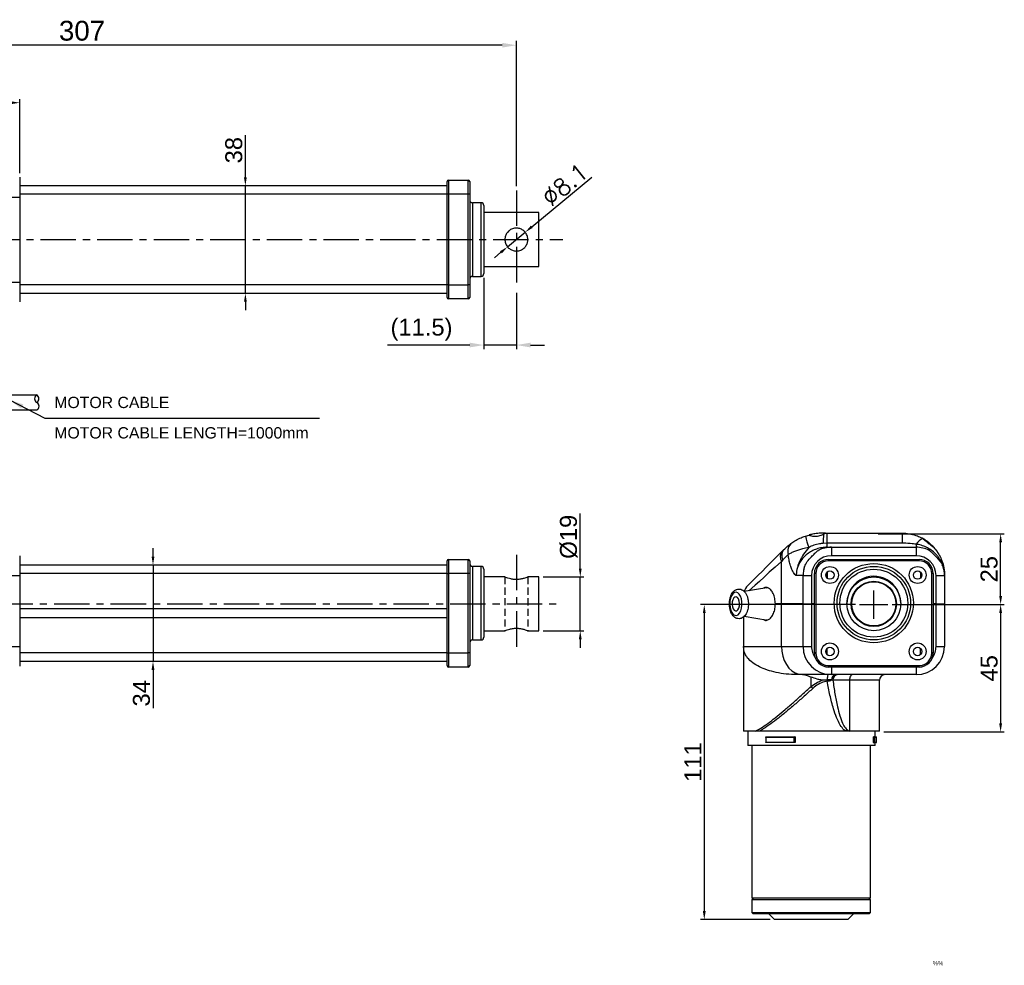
# Model space of a CAD drawing. Extents: x -901 to 3209, y -1525 to 2707.
# Tile 4 of 4: x -590 to -242, y -35 to 299. Entities that reach past the tile are written whole.
import ezdxf

# ---------------------------------------------------------------- set-up
doc = ezdxf.new("R2010")
doc.units = 0
doc.header["$LTSCALE"] = 10
doc.header["$MEASUREMENT"] = 0
doc.header["$PDMODE"] = 3
doc.linetypes.add('CENTER', pattern=[2, 1.25, -0.25, 0.25, -0.25])
doc.linetypes.add('HIDDEN', pattern=[0.375, 0.25, -0.125])
doc.layers.get('0').update_dxf_attribs({"linetype": 'CONTINUOUS'})
doc.layers.get('DEFPOINTS').update_dxf_attribs({"linetype": 'CONTINUOUS'})
for name, color, linetype in [('CE', 2, 'CENTER'), ('DIM', 4, 'CONTINUOUS'), ('DIM0', 4, 'CONTINUOUS'), ('HID', 1, 'HIDDEN')]:
    doc.layers.add(name, color=color, linetype=linetype)
doc.styles.add('CHINA', font='PMingLiU.ttf')
doc.styles.get("Standard").update_dxf_attribs({"font": 'ARIAL.TTF'})
doc.dimstyles.new('FU-2D', dxfattribs={"dimscale": 0, "dimtxt": 5, "dimasz": 5, "dimexe": 1.25, "dimexo": 0.625, "dimgap": 1, "dimtad": 1, "dimdec": 4, "dimtxsty": 'STANDARD', "dimcen": 2.5, "dimazin": 3, "dimtfac": 1, "dimtdec": 4, "dimtmove": 0, "dimatfit": 3, "dimtolj": 1, "dimtzin": 0})
doc.dimstyles.new('W_8', dxfattribs={"dimtxt": 8, "dimasz": 3, "dimexe": 3, "dimexo": 3, "dimgap": 2.5, "dimtad": 1, "dimdec": 3, "dimtxsty": 'STANDARD', "dimblk1": 'OPEN', "dimblk2": 'OPEN', "dimsah": 1, "dimcen": -2.5, "dimclrd": 256, "dimclre": 256, "dimclrt": 256, "dimazin": 3, "dimtfac": 0.8, "dimtmove": 0, "dimatfit": 3, "dimtolj": 1})

# ---------------------------------------------------------------- blocks, each defined once
blk = doc.blocks.new('*D27')
at = {"layer": 'DEFPOINTS', "color": 0}
for p in [(-589.7, 269.86), (-589.7, 243.53), (-699.7, 238.11)]:
    blk.add_point(p, dxfattribs=at)
at = {"layer": 'DIM', "color": 0}
for p, q in [((-699.7, 239.61), (-699.7, 271.16)), ((-696.7, 269.86), (-592.7, 269.86)), ((-589.7, 245.03), (-589.7, 271.16))]:
    blk.add_line(p, q, dxfattribs=at)
for points in [[(-696.7, 270.36), (-696.7, 269.36), (-699.7, 269.86)], [(-592.7, 270.36), (-592.7, 269.36), (-589.7, 269.86)]]:
    blk.add_solid(points, dxfattribs=at)
at = {"layer": 'DIM', "color": 0, "insert": (-644.7, 273.92), "char_height": 6, "attachment_point": 5}
blk.add_mtext('\\A1;110', dxfattribs=at)
blk = doc.blocks.new('*D31')
at = {"layer": 'DEFPOINTS', "color": 0}
for p in [(-509.57, 240.53), (-509.95, 202.53), (-509.57, 202.53)]:
    blk.add_point(p, dxfattribs=at)
at = {"layer": 'DIM', "color": 0}
for p, q in [((-509.95, 243.53), (-509.95, 258.39)), ((-511.07, 240.53), (-511.25, 240.53)), ((-509.95, 202.53), (-509.95, 240.53)), ((-511.07, 202.53), (-511.25, 202.53)), ((-509.95, 199.53), (-509.95, 196.53))]:
    blk.add_line(p, q, dxfattribs=at)
for points in [[(-510.45, 243.53), (-509.45, 243.53), (-509.95, 240.53)], [(-510.45, 199.53), (-509.45, 199.53), (-509.95, 202.53)]]:
    blk.add_solid(points, dxfattribs=at)
at = {"layer": 'DIM', "color": 0, "insert": (-514.02, 253.09), "char_height": 6, "attachment_point": 5, "rotation": 90}
blk.add_mtext('\\A1;38', dxfattribs=at)
blk = doc.blocks.new('*D32')
at = {"layer": 'DEFPOINTS', "color": 0}
for p in [(-406.18, 102.33), (-406.18, 83.33), (-391.6, 83.33)]:
    blk.add_point(p, dxfattribs=at)
at = {"layer": 'DIM', "color": 0}
for p, q in [((-391.6, 105.33), (-391.6, 124.72)), ((-404.68, 102.33), (-390.3, 102.33)), ((-391.6, 83.33), (-391.6, 102.33)), ((-404.68, 83.33), (-390.3, 83.33)), ((-391.6, 80.33), (-391.6, 77.33))]:
    blk.add_line(p, q, dxfattribs=at)
for points in [[(-392.1, 105.33), (-391.1, 105.33), (-391.6, 102.33)], [(-392.1, 80.33), (-391.1, 80.33), (-391.6, 83.33)]]:
    blk.add_solid(points, dxfattribs=at)
at = {"layer": 'DIM', "color": 0, "insert": (-395.67, 116.53), "char_height": 6, "attachment_point": 5, "rotation": 90}
blk.add_mtext('\\A1;{\\f????|b0|i0|c0|p54;%%c}19', dxfattribs=at)
blk = doc.blocks.new('*D35')
at = {"layer": 'DEFPOINTS', "color": 0}
for p in [(-411.06, 224.11), (-417.3, 218.95)]:
    blk.add_point(p, dxfattribs=at)
at = {"layer": 'DIM', "color": 0}
for p, q in [((-408.75, 226.02), (-387.52, 243.6)), ((-417.3, 218.95), (-411.06, 224.11)), ((-419.61, 217.03), (-421.92, 215.12))]:
    blk.add_line(p, q, dxfattribs=at)
for points in [[(-409.07, 226.41), (-408.43, 225.64), (-411.06, 224.11)], [(-419.93, 217.42), (-419.29, 216.65), (-417.3, 218.95)]]:
    blk.add_solid(points, dxfattribs=at)
at = {"layer": 'DIM', "color": 0, "insert": (-397.01, 240.94), "char_height": 6, "attachment_point": 5, "rotation": 39.6227}
blk.add_mtext('\\A1;{\\Ftxt,cns|c0;∅8.1}', dxfattribs=at)
blk = doc.blocks.new('*D36')
at = {"layer": 'DEFPOINTS', "color": 0}
for p in [(-526.7, 106.53), (-542.59, 72.53), (-526.67, 72.53)]:
    blk.add_point(p, dxfattribs=at)
at = {"layer": 'DIM', "color": 0}
for p, q in [((-542.59, 109.53), (-542.59, 112.53)), ((-528.2, 106.53), (-543.89, 106.53)), ((-542.59, 106.53), (-542.59, 72.53)), ((-528.17, 72.53), (-543.89, 72.53)), ((-542.59, 69.53), (-542.59, 55.97))]:
    blk.add_line(p, q, dxfattribs=at)
for points in [[(-543.09, 109.53), (-542.09, 109.53), (-542.59, 106.53)], [(-543.09, 69.53), (-542.09, 69.53), (-542.59, 72.53)]]:
    blk.add_solid(points, dxfattribs=at)
at = {"layer": 'DIM', "color": 0, "insert": (-546.66, 61.25), "char_height": 6, "attachment_point": 5, "rotation": 90}
blk.add_mtext('\\A1;34', dxfattribs=at)
blk = doc.blocks.new('*D42')
at = {"layer": 'DEFPOINTS', "color": 0}
for p in [(-282.86, 92.58), (-285.86, 47.58), (-243.04, 47.58)]:
    blk.add_point(p, dxfattribs=at)
at = {"layer": 'DIM', "color": 0}
for p, q in [((-281.36, 92.58), (-241.74, 92.58)), ((-243.04, 89.58), (-243.04, 50.58)), ((-284.36, 47.58), (-241.74, 47.58))]:
    blk.add_line(p, q, dxfattribs=at)
for points in [[(-243.54, 89.58), (-242.54, 89.58), (-243.04, 92.58)], [(-243.54, 50.58), (-242.54, 50.58), (-243.04, 47.58)]]:
    blk.add_solid(points, dxfattribs=at)
at = {"layer": 'DIM', "color": 0, "insert": (-247.09, 70.08), "char_height": 6, "attachment_point": 5, "rotation": 90}
blk.add_mtext('\\A1;45', dxfattribs=at)
blk = doc.blocks.new('*D43')
at = {"layer": 'DEFPOINTS', "color": 0}
for p in [(-292.86, 92.58), (-347.77, -18.67), (-323.01, -18.67)]:
    blk.add_point(p, dxfattribs=at)
at = {"layer": 'DIM', "color": 0}
for p, q in [((-294.36, 92.58), (-349.07, 92.58)), ((-347.77, 89.58), (-347.77, -15.67)), ((-324.51, -18.67), (-349.07, -18.67))]:
    blk.add_line(p, q, dxfattribs=at)
for points in [[(-348.27, 89.58), (-347.27, 89.58), (-347.77, 92.58)], [(-348.27, -15.67), (-347.27, -15.67), (-347.77, -18.67)]]:
    blk.add_solid(points, dxfattribs=at)
at = {"layer": 'DIM', "color": 0, "insert": (-351.79, 36.96), "char_height": 6, "attachment_point": 5, "rotation": 90}
blk.add_mtext('\\A1;111', dxfattribs=at)
blk = doc.blocks.new('*D44')
at = {"layer": 'DEFPOINTS', "color": 0}
for p in [(-287.86, 117.58), (-243.04, 117.58), (-282.86, 92.58)]:
    blk.add_point(p, dxfattribs=at)
at = {"layer": 'DIM', "color": 0}
for p, q in [((-286.36, 117.58), (-241.74, 117.58)), ((-243.04, 95.58), (-243.04, 114.58)), ((-281.36, 92.58), (-241.74, 92.58))]:
    blk.add_line(p, q, dxfattribs=at)
for points in [[(-243.54, 114.58), (-242.54, 114.58), (-243.04, 117.58)], [(-243.54, 95.58), (-242.54, 95.58), (-243.04, 92.58)]]:
    blk.add_solid(points, dxfattribs=at)
at = {"layer": 'DIM', "color": 0, "insert": (-247.1, 105.08), "char_height": 6, "attachment_point": 5, "rotation": 90}
blk.add_mtext('\\A1;25', dxfattribs=at)
blk = doc.blocks.new('*D45')
at = {"layer": 'DEFPOINTS', "color": 0}
for p in [(-425.66, 209.53), (-414.18, 204.15), (-425.66, 184.26)]:
    blk.add_point(p, dxfattribs=at)
at = {"layer": 'DIM', "color": 0}
for p, q in [((-425.66, 208.03), (-425.66, 182.76)), ((-414.18, 202.65), (-414.18, 182.76)), ((-430.66, 184.26), (-459.75, 184.26)), ((-414.18, 184.26), (-425.66, 184.26)), ((-409.18, 184.26), (-404.18, 184.26))]:
    blk.add_line(p, q, dxfattribs=at)
for points in [[(-430.66, 185.1), (-430.66, 183.43), (-425.66, 184.26)], [(-409.18, 185.1), (-409.18, 183.43), (-414.18, 184.26)]]:
    blk.add_solid(points, dxfattribs=at)
at = {"layer": 'DIM', "color": 0, "insert": (-447.7, 189.7), "char_height": 6, "attachment_point": 5}
blk.add_mtext('\\A1;(11.5)', dxfattribs=at)
blk = doc.blocks.new('*D46')
at = {"layer": 'DEFPOINTS', "color": 0}
for p in [(-721.18, 290.17), (-721.18, 238.9), (-414.18, 238.9)]:
    blk.add_point(p, dxfattribs=at)
at = {"layer": 'DIM', "color": 0}
for p, q in [((-721.18, 240.4), (-721.18, 291.67)), ((-419.18, 290.17), (-716.18, 290.17)), ((-414.18, 240.4), (-414.18, 291.67))]:
    blk.add_line(p, q, dxfattribs=at)
for points in [[(-716.18, 291.01), (-716.18, 289.34), (-721.18, 290.17)], [(-419.18, 291.01), (-419.18, 289.34), (-414.18, 290.17)]]:
    blk.add_solid(points, dxfattribs=at)
at = {"layer": 'DIM', "color": 0, "insert": (-567.68, 295.25), "char_height": 6, "attachment_point": 5}
blk.add_mtext('\\A1;{\\H1.167x;307}', dxfattribs=at)

msp = doc.modelspace()

# ---------------------------------------------------------------- linework, layer by layer
at = {"color": 7, "linetype": 'CONTINUOUS'}
for p, q in [((-589.702, 243.529), (-589.702, 236.529)), ((-438.661, 240.529), (-589.702, 240.529)), ((-438.661, 237.529), (-438.661, 242.029)), ((-438.161, 242.529), (-431.161, 242.529)), ((-438.161, 242.529), (-438.161, 237.529)), ((-431.161, 237.529), (-431.161, 242.529)), ((-430.661, 242.029), (-430.661, 237.529)), ((-438.661, 237.529), (-589.702, 237.529)), ((-438.661, 205.529), (-438.661, 237.529)), ((-438.161, 237.529), (-438.661, 237.529)), ((-438.161, 237.529), (-438.161, 205.529)), ((-431.161, 237.529), (-438.161, 237.529)), ((-431.161, 205.529), (-431.161, 237.529)), ((-430.661, 237.529), (-431.161, 237.529)), ((-430.661, 237.529), (-430.661, 205.529)), ((-592.702, 236.529), (-589.702, 236.529)), ((-589.702, 236.529), (-589.702, 206.529)), ((-429.661, 234.529), (-429.661, 208.529)), ((-426.661, 234.529), (-429.661, 234.529)), ((-426.661, 208.529), (-426.661, 234.529)), ((-425.661, 233.529), (-425.661, 209.529)), ((-406.181, 231.029), (-425.661, 231.029)), ((-406.181, 212.029), (-406.181, 231.029)), ((-425.661, 212.029), (-406.181, 212.029)), ((-592.702, 206.529), (-589.702, 206.529)), ((-589.702, 206.529), (-589.702, 199.529)), ((-438.661, 205.529), (-589.702, 205.529)), ((-438.661, 201.029), (-438.661, 205.529)), ((-438.161, 205.529), (-438.661, 205.529)), ((-438.161, 205.529), (-438.161, 200.529)), ((-438.161, 205.529), (-431.161, 205.529)), ((-431.161, 200.529), (-431.161, 205.529)), ((-430.661, 205.529), (-431.161, 205.529)), ((-430.661, 205.529), (-430.661, 201.029)), ((-429.661, 208.529), (-426.661, 208.529)), ((-438.661, 202.529), (-589.702, 202.529)), ((-431.161, 200.529), (-438.161, 200.529)), ((-312.052, 116.757), (-310.76, 117.151)), ((-304.961, 117.834), (-305.577, 117.834)), ((-304.962, 117.834), (-304.401, 117.834)), ((-304.401, 117.834), (-277.861, 117.834)), ((-304.401, 117.834), (-304.401, 114.263)), ((-277.861, 117.834), (-277.861, 114.263)), ((-270.707, 116.018), (-270.509, 115.871)), ((-320.306, 111.39), (-319.719, 111.977)), ((-304.401, 114.263), (-305.724, 114.21)), ((-277.861, 114.263), (-304.401, 114.263)), ((-304.401, 114.263), (-304.401, 112.834)), ((-304.401, 112.834), (-302.861, 112.834)), ((-302.861, 112.834), (-302.861, 109.834)), ((-302.861, 112.834), (-272.861, 112.834)), ((-272.861, 113.88), (-272.861, 112.834)), ((-272.861, 112.834), (-272.861, 109.834)), ((-589.702, 109.834), (-589.702, 102.834)), ((-438.661, 103.534), (-438.661, 108.034)), ((-438.161, 108.534), (-431.161, 108.534)), ((-438.161, 108.534), (-438.161, 103.534)), ((-431.161, 103.534), (-431.161, 108.534)), ((-430.661, 108.034), (-430.661, 103.534)), ((-319.995, 108.441), (-320.498, 107.854)), ((-318.116, 110.251), (-319.995, 108.441)), ((-303.861, 108.534), (-271.861, 108.534)), ((-303.861, 108.034), (-303.861, 108.534)), ((-271.861, 108.034), (-303.861, 108.034)), ((-272.861, 109.834), (-302.861, 109.834)), ((-271.861, 108.034), (-271.861, 108.534)), ((-438.661, 106.534), (-589.702, 106.534)), ((-429.661, 106.084), (-429.661, 80.084)), ((-426.661, 106.084), (-429.661, 106.084)), ((-426.661, 80.084), (-426.661, 106.084)), ((-425.661, 105.084), (-425.661, 81.084)), ((-320.498, 92.834), (-320.498, 107.854)), ((-592.702, 102.834), (-589.702, 102.834)), ((-438.661, 103.534), (-589.702, 103.534)), ((-589.702, 102.834), (-589.702, 92.834)), ((-438.661, 103.534), (-438.161, 103.534)), ((-438.661, 75.534), (-438.661, 103.534)), ((-431.161, 103.534), (-438.161, 103.534)), ((-438.161, 103.534), (-438.161, 75.534)), ((-430.661, 103.534), (-431.161, 103.534)), ((-431.161, 75.534), (-431.161, 103.534)), ((-430.661, 103.534), (-430.661, 75.534)), ((-418.231, 102.334), (-425.661, 102.334)), ((-406.181, 102.334), (-410.184, 102.334)), ((-406.181, 83.334), (-406.181, 102.334)), ((-312.861, 102.834), (-315.269, 102.834)), ((-312.861, 92.834), (-312.861, 102.834)), ((-312.861, 102.834), (-309.861, 102.834)), ((-309.861, 102.834), (-309.861, 92.834)), ((-308.861, 75.534), (-308.861, 103.534)), ((-308.361, 103.534), (-308.861, 103.534)), ((-308.361, 103.534), (-308.361, 75.534)), ((-304.767, 103.557), (-304.767, 102.512)), ((-304.356, 104.157), (-304.356, 101.912)), ((-271.356, 104.148), (-271.356, 101.921)), ((-271.355, 104.147), (-271.355, 101.922)), ((-270.955, 103.557), (-270.955, 102.512)), ((-266.861, 103.534), (-267.361, 103.534)), ((-267.361, 75.534), (-267.361, 103.534)), ((-266.861, 103.534), (-266.861, 75.534)), ((-265.861, 102.834), (-262.861, 102.834)), ((-265.861, 92.834), (-265.861, 102.834)), ((-262.861, 102.834), (-262.861, 92.834)), ((-325.625, 98.525), (-333.622, 97.197)), ((-325.795, 98.496), (-325.438, 98.605)), ((-592.702, 92.834), (-589.702, 92.834)), ((-592.702, 92.834), (-589.702, 92.834)), ((-589.702, 92.834), (-589.702, 77.834)), ((-438.661, 91.134), (-589.702, 91.134)), ((-320.498, 92.834), (-322.653, 92.834)), ((-320.498, 92.834), (-322.653, 92.834)), ((-312.861, 92.834), (-320.498, 92.834)), ((-320.498, 77.834), (-320.498, 92.834)), ((-312.861, 92.834), (-320.498, 92.834)), ((-312.861, 92.834), (-309.861, 92.834)), ((-312.861, 77.834), (-312.861, 92.834)), ((-312.861, 92.834), (-309.861, 92.834)), ((-308.861, 92.834), (-309.861, 92.834)), ((-309.861, 92.834), (-309.861, 77.834)), ((-308.861, 92.834), (-309.861, 92.834)), ((-265.861, 92.834), (-266.861, 92.834)), ((-265.861, 92.834), (-266.861, 92.834)), ((-265.861, 92.834), (-262.861, 92.834)), ((-265.861, 77.834), (-265.861, 92.834)), ((-265.861, 92.834), (-262.861, 92.834)), ((-262.861, 92.834), (-262.861, 77.834)), ((-438.661, 87.934), (-589.702, 87.934)), ((-333.861, 88.246), (-333.861, 77.834)), ((-333.624, 88.472), (-325.396, 87.106)), ((-325.49, 87.074), (-325.795, 87.172)), ((-429.661, 80.084), (-426.661, 80.084)), ((-425.661, 83.334), (-418.231, 83.334)), ((-410.184, 83.334), (-406.181, 83.334)), ((-592.702, 77.834), (-589.702, 77.834)), ((-589.702, 77.834), (-589.702, 70.834)), ((-333.861, 77.834), (-333.861, 48.212)), ((-333.861, 77.834), (-320.498, 77.834)), ((-320.498, 77.834), (-312.861, 77.834)), ((-312.861, 77.834), (-309.861, 77.834)), ((-304.356, 74.912), (-304.356, 77.157)), ((-271.356, 74.921), (-271.356, 77.148)), ((-271.355, 74.922), (-271.355, 77.147)), ((-265.861, 77.834), (-262.861, 77.834)), ((-438.661, 75.534), (-589.702, 75.534)), ((-438.661, 71.034), (-438.661, 75.534)), ((-438.661, 75.534), (-438.161, 75.534)), ((-438.161, 75.534), (-431.161, 75.534)), ((-438.161, 75.534), (-438.161, 70.534)), ((-430.661, 75.534), (-431.161, 75.534)), ((-431.161, 70.534), (-431.161, 75.534)), ((-430.661, 75.534), (-430.661, 71.034)), ((-308.361, 75.534), (-308.861, 75.534)), ((-266.861, 75.534), (-267.361, 75.534)), ((-438.661, 72.534), (-589.702, 72.534)), ((-431.161, 70.534), (-438.161, 70.534)), ((-303.861, 71.034), (-271.861, 71.034)), ((-303.861, 70.534), (-303.861, 71.034)), ((-271.861, 70.534), (-303.861, 70.534)), ((-302.861, 70.534), (-302.861, 67.834)), ((-272.861, 70.534), (-272.861, 67.834)), ((-271.861, 70.534), (-271.861, 71.034)), ((-313.043, 67.834), (-315.103, 67.834)), ((-302.861, 67.834), (-313.043, 67.834)), ((-310.041, 63.631), (-310.041, 66.962)), ((-272.861, 67.834), (-302.861, 67.834)), ((-304.351, 65.514), (-304.355, 65.509)), ((-304.333, 65.966), (-304.333, 65.967)), ((-302.781, 65.966), (-304.333, 65.966)), ((-296.473, 65.834), (-302.328, 65.834)), ((-285.861, 65.834), (-296.473, 65.834)), ((-296.473, 65.834), (-296.473, 47.834)), ((-285.861, 47.834), (-285.861, 65.834)), ((-329.646, 47.834), (-333.835, 47.834)), ((-332.361, 47.834), (-332.361, 42.834)), ((-297.681, 47.834), (-328.257, 47.834)), ((-326.041, 45.776), (-326.041, 43.893)), ((-325.983, 45.834), (-315.762, 45.834)), ((-325.981, 45.634), (-325.981, 44.034)), ((-316.009, 45.634), (-325.981, 45.634)), ((-316.009, 44.034), (-316.009, 45.634)), ((-315.685, 45.834), (-315.762, 45.834)), ((-315.762, 45.834), (-315.762, 43.834)), ((-315.762, 45.834), (-315.762, 45.834)), ((-315.685, 45.834), (-315.685, 43.834)), ((-296.473, 47.834), (-297.681, 47.834)), ((-285.861, 47.834), (-296.473, 47.834)), ((-288.128, 45.834), (-287.839, 45.834)), ((-288.128, 45.834), (-288.128, 43.834)), ((-287.839, 45.834), (-287.838, 45.834)), ((-287.839, 43.834), (-287.839, 45.834)), ((-287.838, 45.834), (-287.061, 45.834)), ((-286.861, 45.634), (-287.594, 45.634)), ((-287.594, 45.634), (-287.594, 44.034)), ((-287.361, 45.834), (-287.361, 47.834)), ((-286.861, 44.034), (-286.861, 45.634)), ((-309.861, 42.834), (-332.361, 42.834)), ((-331.011, 42.834), (-331.011, -11.166)), ((-315.762, 43.834), (-325.983, 43.834)), ((-325.981, 44.034), (-316.009, 44.034)), ((-315.685, 43.834), (-315.762, 43.834)), ((-315.762, 43.834), (-315.762, 43.834)), ((-287.361, 42.834), (-309.861, 42.834)), ((-289.011, -11.166), (-289.011, 42.834)), ((-288.128, 43.834), (-287.839, 43.834)), ((-287.839, 43.834), (-287.838, 43.834)), ((-287.061, 43.834), (-287.838, 43.834)), ((-287.594, 44.034), (-286.861, 44.034)), ((-287.361, 42.834), (-287.361, 43.834)), ((-320.511, -11.166), (-331.011, -11.166)), ((-330.511, -11.166), (-331.011, -11.666)), ((-328.198, -11.666), (-331.011, -11.666)), ((-331.011, -11.666), (-331.011, -16.166)), ((-289.011, -11.666), (-328.198, -11.666)), ((-289.011, -11.166), (-320.511, -11.166)), ((-289.011, -11.666), (-289.511, -11.166)), ((-289.011, -16.166), (-289.011, -11.666)), ((-331.011, -16.166), (-328.198, -16.166)), ((-331.011, -16.166), (-330.511, -16.666)), ((-327.765, -16.666), (-330.511, -16.666)), ((-328.198, -16.166), (-289.011, -16.166)), ((-289.511, -16.666), (-327.765, -16.666)), ((-325.011, -16.666), (-323.011, -18.666)), ((-297.011, -18.666), (-295.011, -16.666)), ((-289.511, -16.666), (-289.011, -16.166)), ((-297.011, -18.666), (-323.011, -18.666))]:
    msp.add_line(p, q, dxfattribs=at)
at = {"ltscale": 0.1}
for p, q in [((-617.297, 166.63), (-583.716, 166.631)), ((-617.297, 161.33), (-583.65, 161.337))]:
    msp.add_line(p, q, dxfattribs=at)
at = {"color": 7, "linetype": 'CONTINUOUS', "flags": 128}
for points in [[(-332.397, 99.299), (-332.292, 99.403), (-331.98, 99.716), (-331.46, 100.236), (-330.735, 100.961), (-329.809, 101.887), (-328.685, 103.011), (-327.369, 104.327), (-325.866, 105.83), (-324.182, 107.513), (-322.327, 109.369), (-320.306, 111.39)], [(-320.498, 107.854), (-322.731, 105.834), (-324.782, 103.978), (-326.643, 102.294), (-328.304, 100.791), (-329.759, 99.475), (-331.001, 98.351), (-331.974, 97.471)], [(-337.122, 96.82), (-337.67, 96.408), (-338.139, 95.731), (-338.494, 94.839), (-338.709, 93.798), (-338.768, 92.686), (-338.666, 91.585), (-338.412, 90.577), (-338.025, 89.736), (-337.531, 89.124), (-336.97, 88.788), (-336.381, 88.752), (-335.809, 89.019), (-335.296, 89.569), (-334.881, 90.361), (-334.593, 91.336), (-334.455, 92.423), (-334.476, 93.54), (-334.655, 94.604), (-334.979, 95.538), (-335.424, 96.271), (-335.956, 96.749), (-336.537, 96.937), (-337.122, 96.82)], [(-336.921, 95.262), (-337.339, 94.912), (-337.669, 94.311), (-337.871, 93.532), (-337.921, 92.668), (-337.812, 91.825), (-337.557, 91.104), (-337.188, 90.591), (-336.748, 90.349), (-336.292, 90.407), (-335.873, 90.757), (-335.543, 91.358), (-335.341, 92.137), (-335.292, 93), (-335.401, 93.844), (-335.656, 94.565), (-336.025, 95.078), (-336.464, 95.32), (-336.921, 95.262)], [(-320.498, 77.834), (-320.384, 76.098), (-320.048, 74.414), (-319.499, 72.834), (-318.754, 71.407), (-317.835, 70.174), (-316.77, 69.174), (-315.593, 68.437), (-314.338, 67.986), (-313.043, 67.834)], [(-295.358, 67.834), (-295.575, 67.796), (-295.785, 67.682), (-295.977, 67.497), (-296.146, 67.249), (-296.285, 66.946), (-296.388, 66.6), (-296.452, 66.225), (-296.473, 65.834)]]:
    msp.add_lwpolyline(points, dxfattribs=at)
at = {"color": 7, "linetype": 'CONTINUOUS'}
for centre, radius in [((-303.361, 103.034), 3), ((-303.361, 103.034), 1.5), ((-287.861, 93.084), 14), ((-287.861, 93.084), 13), ((-287.861, 93.084), 12), ((-272.361, 103.034), 3), ((-272.361, 103.034), 1.5), ((-287.861, 92.834), 9.5), ((-287.861, 92.834), 8), ((-287.861, 92.834), 7.8), ((-303.361, 76.034), 3), ((-303.361, 76.034), 1.5), ((-272.361, 76.034), 3), ((-272.361, 76.034), 1.5)]:
    msp.add_circle(centre, radius, dxfattribs=at)
for centre, radius, start, end in [((-438.161, 242.029), 0.5, 90, 180), ((-431.161, 242.029), 0.5, 0, 90), ((-429.661, 235.529), 1, 180, 270), ((-426.661, 233.529), 1, 0, 90), ((-426.661, 209.529), 1, 270, 0), ((-429.661, 207.529), 1, 90, 180), ((-438.161, 201.029), 0.5, 180, 270), ((-431.161, 201.029), 0.5, 270, 0), ((-283.5, 123.094), 29.247, 192.51323, 200.71796), ((-246.167, 114.194), 59.557, 176.81979, 179.98438), ((-269.169, 111.903), 4.189, 108.65775, 151.8291), ((-317.786, 109.48), 3.162, 142.84588, 210.94574), ((-317.197, 110.001), 3.204, 141.93999, 209.14664), ((-314.401, 111.347), 3.874, 128.21732, 196.43019), ((-302.861, 102.834), 10, 90, 116.85965), ((-272.861, 102.834), 10, 63.14035, 90), ((-438.161, 108.034), 0.5, 90, 180), ((-431.161, 108.034), 0.5, 0, 90), ((-302.861, 102.834), 7, 90, 180), ((-303.861, 103.534), 5, 90, 180), ((-303.861, 103.534), 4.5, 90, 180), ((-272.861, 102.834), 7, 0, 90), ((-271.861, 103.534), 5, 0, 90), ((-271.861, 103.534), 4.5, 0, 90), ((-429.661, 107.084), 1, 180, 270), ((-426.661, 105.084), 1, 0, 90), ((-302.861, 102.834), 10, 161.47651, 180), ((-272.861, 102.834), 10, 0, 18.52349), ((-287.861, 93.084), 9.5, 0, 181.50796), ((-328.861, 95.763), 5, 135, 163.51306), ((-429.661, 79.084), 1, 90, 180), ((-426.661, 81.084), 1, 270, 0), ((-302.861, 77.834), 10, 180, 270), ((-302.861, 77.834), 7, 180, 216.11948), ((-272.861, 77.834), 10, 270, 0), ((-272.861, 77.834), 7, 323.88066, 0), ((-303.861, 75.534), 5, 180, 270), ((-303.861, 75.534), 4.5, 180, 270), ((-271.861, 75.534), 4.5, 270, 0), ((-271.861, 75.534), 5, 270, 0), ((-438.161, 71.034), 0.5, 180, 270), ((-431.161, 71.034), 0.5, 270, 0), ((-301.04, 66.114), 1.747, 100.11101, 184.86182), ((-300.465, 65.973), 1.869, 94.98892, 184.24211), ((-283.861, 65.834), 2, 90, 180), ((-295.271, 78.016), 20.618, 224.2421, 226.82411), ((-305.936, 73.965), 8.598, 280.62427, 291.52612), ((-302.288, 50.507), 5.326, 329.88141, 337.69118), ((-287.061, 45.634), 0.2, 0, 90), ((-287.061, 44.034), 0.2, 270, 0)]:
    msp.add_arc(centre, radius, start, end, dxfattribs=at)
for centre, radius, start, end in [((-582.917, 165.323), 1.532, 121.27683, 241.04067), ((-584.468, 165.292), 1.539, 301.71333, 60.60417), ((-584.32, 162.658), 1.481, 296.50486, 63.49514)]:
    msp.add_arc(centre, radius, start, end)
for points, knots in [([(-418.231, 221.529), (-418.19, 221.963), (-418.108, 222.83), (-417.476, 223.995), (-416.518, 224.931), (-415.262, 225.515), (-413.898, 225.64), (-412.628, 225.339), (-411.521, 224.675), (-410.641, 223.654), (-410.136, 222.358), (-410.095, 220.997), (-410.471, 219.747), (-411.212, 218.67), (-412.297, 217.854), (-413.621, 217.439), (-414.967, 217.488), (-416.177, 217.931), (-417.212, 218.733), (-417.965, 219.875), (-418.218, 220.89), (-418.229, 221.441), (-418.231, 221.529)], [0, 0, 0, 0, 0.0505215, 0.1009515, 0.1537891, 0.2093357, 0.2620747, 0.3105748, 0.3601647, 0.4141571, 0.469461, 0.521122, 0.570099, 0.6206318, 0.6749349, 0.7301115, 0.7808741, 0.8290895, 0.8802988, 0.9354757, 0.9897269, 1, 1, 1, 1]), ([(-316.797, 114.39), (-316.335, 114.689), (-315.377, 115.307), (-313.694, 116.153), (-312.534, 116.58), (-312.052, 116.757)], [0, 0, 0, 0, 0.3530458, 0.7307527, 1, 1, 1, 1]), ([(-305.577, 117.834), (-305.584, 117.834), (-305.791, 117.834), (-306.294, 117.827), (-307.206, 117.776), (-308.188, 117.671), (-309.134, 117.523), (-309.946, 117.356), (-310.525, 117.214), (-310.735, 117.158), (-310.756, 117.152), (-310.76, 117.151)], [0, 0, 0, 0, 0.0044495, 0.1413817, 0.2778169, 0.4137868, 0.5507243, 0.6900289, 0.8306071, 0.9688833, 1, 1, 1, 1]), ([(-310.76, 117.151), (-310.739, 117.138), (-310.697, 117.113), (-310.251, 116.96), (-309.565, 116.787), (-308.677, 116.686), (-307.74, 116.759), (-306.868, 116.979), (-306.151, 117.256), (-305.788, 117.425), (-305.632, 117.498)], [0, 0, 0, 0, 0.1298643, 0.2595643, 0.393562, 0.5303805, 0.6562569, 0.7737698, 0.902645, 1, 1, 1, 1]), ([(-305.632, 117.498), (-305.459, 117.585), (-305.126, 117.751), (-304.979, 117.83), (-304.964, 117.834), (-304.962, 117.834)], [0, 0, 0, 0, 0.4779126, 0.9177115, 1, 1, 1, 1]), ([(-277.861, 117.834), (-277.616, 117.831), (-276.571, 117.815), (-274.735, 117.566), (-272.952, 117.038), (-271.62, 116.489), (-271.05, 116.195), (-270.707, 116.018)], [0, 0, 0, 0, 0.0985815, 0.4191126, 0.7395794, 0.8436178, 1, 1, 1, 1]), ([(-266.069, 112.069), (-266.268, 112.328), (-266.807, 113.03), (-267.876, 114.065), (-269.004, 114.96), (-269.896, 115.555), (-270.493, 115.903), (-270.769, 116.052), (-270.738, 116.035), (-270.73, 116.031)], [0, 0, 0, 0, 0.1402029, 0.3798356, 0.5515932, 0.6926374, 0.8344804, 0.9571835, 1, 1, 1, 1]), ([(-270.509, 115.871), (-270.347, 115.733), (-269.983, 115.421), (-269.124, 114.697), (-268.048, 113.861), (-266.855, 112.96), (-266.238, 112.269), (-265.927, 111.921)], [0, 0, 0, 0, 0.1551251, 0.3492116, 0.5465296, 0.7715851, 1, 1, 1, 1]), ([(-319.719, 111.977), (-319.24, 112.431), (-318.274, 113.346), (-317.292, 114.041), (-316.797, 114.39)], [0, 0, 0, 0, 0.4965269, 1, 1, 1, 1]), ([(-310.855, 112.748), (-311.598, 112.602), (-312.873, 112.353), (-314.556, 111.853), (-315.919, 111.351), (-317.146, 110.798), (-317.79, 110.435), (-318.116, 110.251)], [0, 0, 0, 0, 0.2547065, 0.4371999, 0.6247709, 0.8097581, 1, 1, 1, 1]), ([(-304.401, 112.834), (-305.017, 112.805), (-306.267, 112.745), (-308.084, 112.266), (-309.816, 111.514), (-311.384, 110.492), (-312.767, 109.215), (-313.874, 107.761), (-314.687, 106.145), (-315.181, 104.497), (-315.241, 103.367), (-315.269, 102.834)], [0, 0, 0, 0, 0.1131294, 0.229423, 0.34277, 0.4592568, 0.5715307, 0.6872919, 0.7929382, 0.9023241, 1, 1, 1, 1]), ([(-310.855, 112.748), (-311.483, 111.977), (-312.729, 110.448), (-314.183, 107.869), (-314.968, 105.642), (-315.23, 103.932), (-315.269, 103.209), (-315.269, 102.842), (-315.269, 102.834)], [0, 0, 0, 0, 0.2680587, 0.53238205, 0.80545805, 0.90120204, 0.99799357, 1, 1, 1, 1]), ([(-312.343, 106.011), (-312.058, 106.607), (-311.484, 107.808), (-310.01, 109.322), (-308.828, 110.559), (-308.011, 111.316), (-307.585, 111.644), (-307.414, 111.737), (-307.379, 111.756)], [0, 0, 0, 0, 0.2684546, 0.5406642, 0.7525903, 0.8799926, 0.9761034, 1, 1, 1, 1]), ([(-305.724, 114.21), (-306.183, 114.159), (-307.294, 114.035), (-309.038, 113.584), (-310.245, 113.029), (-310.855, 112.748)], [0, 0, 0, 0, 0.25801499, 0.62499364, 1, 1, 1, 1]), ([(-306.961, 111.955), (-306.982, 111.947), (-307.018, 111.933), (-307.267, 111.809), (-307.368, 111.759)], [0, 0, 0, 0, 0.59250446, 1, 1, 1, 1]), ([(-272.861, 113.88), (-273.168, 113.927), (-273.633, 113.999), (-275.131, 114.175), (-276.495, 114.257), (-277.698, 114.262), (-277.861, 114.263)], [0, 0, 0, 0, 0.1860217, 0.2815511, 0.9022087, 1, 1, 1, 1]), ([(-263.104, 104.984), (-263.163, 105.285), (-263.34, 106.183), (-263.928, 107.618), (-264.779, 109.057), (-265.866, 110.394), (-267.18, 111.601), (-268.85, 112.668), (-270.661, 113.432), (-272.012, 113.763), (-272.758, 113.866), (-272.861, 113.88)], [0, 0, 0, 0, 0.0652578, 0.194799, 0.3280597, 0.4205604, 0.5612133, 0.7062534, 0.8402277, 0.9778113, 1, 1, 1, 1]), ([(-268.321, 111.74), (-268.412, 111.787), (-268.662, 111.916), (-268.795, 111.97), (-268.751, 111.95), (-268.746, 111.948)], [0, 0, 0, 0, 0.334811, 0.9247192, 1, 1, 1, 1]), ([(-268.343, 111.756), (-268.176, 111.648), (-267.787, 111.397), (-266.9, 110.559), (-265.781, 109.408), (-264.482, 108.004), (-263.699, 106.885), (-263.433, 106.159), (-263.379, 106.011)], [0, 0, 0, 0, 0.1073716, 0.2492754, 0.463403, 0.6844998, 0.9360752, 1, 1, 1, 1]), ([(-265.927, 111.921), (-265.505, 111.315), (-264.653, 110.089), (-263.689, 107.931), (-263.021, 105.512), (-262.862, 103.746), (-262.861, 102.847), (-262.861, 102.834)], [0, 0, 0, 0, 0.2174446, 0.4397504, 0.7141876, 0.9960382, 1, 1, 1, 1]), ([(-264.961, 110.489), (-264.971, 110.506), (-264.994, 110.546), (-265.226, 110.918), (-265.491, 111.355), (-265.767, 111.693), (-265.825, 111.764)], [0, 0, 0, 0, 0.2040701, 0.4638421, 0.8871664, 1, 1, 1, 1]), ([(-315.269, 102.834), (-315.271, 102.835), (-315.274, 102.835), (-315.277, 102.835), (-315.278, 102.835), (-315.284, 102.836), (-315.29, 102.837), (-315.297, 102.839), (-315.314, 102.844), (-315.333, 102.851), (-315.392, 102.879), (-315.535, 102.969), (-315.838, 103.269), (-316.295, 103.936), (-316.814, 104.99), (-317.32, 106.368), (-317.743, 107.951), (-317.993, 109.293), (-318.093, 110.071), (-318.116, 110.251)], [0, 0, 0, 0, 0.0016008, 0.001964, 0.0022668, 0.002557, 0.0064029, 0.0067158, 0.0078201, 0.0194356, 0.0217046, 0.0530229, 0.128454, 0.2549848, 0.4161218, 0.5776129, 0.7608989, 0.9443602, 1, 1, 1, 1]), ([(-312.324, 106.047), (-312.398, 105.822), (-312.529, 105.426), (-312.65, 104.893), (-312.717, 104.534), (-312.749, 104.33), (-312.761, 104.247), (-312.761, 104.25), (-312.76, 104.251)], [0, 0, 0, 0, 0.3249531, 0.5732635, 0.7931167, 0.8802921, 0.9684505, 1, 1, 1, 1]), ([(-262.961, 104.245), (-262.962, 104.252), (-262.965, 104.269), (-262.997, 104.483), (-263.129, 105.283), (-263.453, 106.081), (-263.696, 106.679)], [0, 0, 0, 0, 0.0516649, 0.1236662, 0.3437356, 1, 1, 1, 1]), ([(-410.184, 102.312), (-410.171, 102.318), (-410.127, 102.336), (-410.487, 102.184), (-411.207, 101.915), (-412.298, 101.603), (-413.621, 101.409), (-414.967, 101.433), (-416.177, 101.634), (-417.212, 101.933), (-417.965, 102.22), (-418.218, 102.329), (-418.229, 102.334), (-418.231, 102.334)], [0, 0, 0, 0, 0.0423712, 0.1403122, 0.2413644, 0.3499561, 0.4602947, 0.5618064, 0.6582244, 0.7606293, 0.8709685, 0.9794566, 1, 1, 1, 1]), ([(-262.861, 102.834), (-262.861, 102.842), (-262.862, 103.327), (-262.915, 103.81), (-262.967, 104.286)], [0, 0, 0, 0, 0.01626533, 1, 1, 1, 1]), ([(-336.569, 97.85), (-336.734, 97.76), (-337.132, 97.543), (-337.668, 97.01), (-338.166, 96.255), (-338.554, 95.317), (-338.811, 94.244), (-338.92, 93.101), (-338.88, 91.946), (-338.689, 90.829), (-338.348, 89.791), (-337.87, 88.917), (-337.282, 88.249), (-336.619, 87.801), (-335.87, 87.566), (-335.086, 87.583), (-334.35, 87.85), (-333.716, 88.314), (-333.17, 88.96), (-332.717, 89.796), (-332.382, 90.8), (-332.188, 91.912), (-332.143, 93.067), (-332.248, 94.211), (-332.503, 95.299), (-332.912, 96.29), (-333.452, 97.089), (-334.095, 97.664), (-334.794, 98.008), (-335.553, 98.124), (-336.156, 98.027), (-336.482, 97.888), (-336.569, 97.85)], [0, 0, 0, 0, 0.0225076, 0.054467, 0.0886029, 0.1251114, 0.1621014, 0.1987993, 0.2353848, 0.272187, 0.3095496, 0.3479604, 0.3820595, 0.413423, 0.4431825, 0.4752381, 0.5056898, 0.5361765, 0.5687189, 0.6040575, 0.6410452, 0.6779137, 0.7145248, 0.7511694, 0.7881551, 0.8259104, 0.8648824, 0.8975806, 0.927986, 0.9574577, 0.9885474, 1, 1, 1, 1]), ([(-322.653, 92.834), (-322.693, 93.484), (-322.773, 94.785), (-323.381, 96.514), (-324.251, 97.843), (-325.281, 98.577), (-326.177, 98.749), (-326.634, 98.436), (-326.785, 98.332)], [0, 0, 0, 0, 0.1816407, 0.3632545, 0.5455663, 0.7283395, 0.9103572, 1, 1, 1, 1]), ([(-326.846, 87.347), (-326.781, 87.287), (-326.425, 86.962), (-325.63, 86.994), (-324.589, 87.501), (-323.644, 88.655), (-322.951, 90.266), (-322.676, 91.754), (-322.658, 92.62), (-322.653, 92.834)], [0, 0, 0, 0, 0.0406046, 0.2205517, 0.399722, 0.5792817, 0.7597971, 0.9403535, 1, 1, 1, 1]), ([(-418.231, 83.334), (-418.19, 83.352), (-418.108, 83.388), (-417.476, 83.641), (-416.518, 83.951), (-415.263, 84.209), (-413.898, 84.27), (-412.629, 84.128), (-411.517, 83.855), (-410.654, 83.553), (-410.162, 83.348), (-410.178, 83.354), (-410.184, 83.357)], [0, 0, 0, 0, 0.10105642, 0.20192993, 0.307619, 0.41872698, 0.52421896, 0.62123214, 0.7204252, 0.82842428, 0.93904678, 1, 1, 1, 1]), ([(-315.103, 67.834), (-316.368, 67.878), (-318.935, 67.965), (-322.42, 68.573), (-325.576, 69.44), (-328.392, 70.59), (-330.774, 72.006), (-332.32, 73.44), (-333.138, 74.652), (-333.504, 75.48), (-333.683, 76.094), (-333.781, 76.604), (-333.83, 77.019), (-333.853, 77.402), (-333.86, 77.643), (-333.861, 77.785), (-333.861, 77.834)], [0, 0, 0, 0, 0.1163896, 0.236018, 0.3560353, 0.478738, 0.615613, 0.7558335, 0.8377262, 0.8930238, 0.9298911, 0.9545255, 0.9783056, 0.9880716, 0.9958968, 1, 1, 1, 1]), ([(-310.041, 66.962), (-310.612, 67.176), (-311.763, 67.609), (-312.951, 67.759), (-313.55, 67.834)], [0, 0, 0, 0, 0.49589935, 1, 1, 1, 1]), ([(-306.05, 65.834), (-306.066, 65.837), (-306.103, 65.844), (-306.29, 65.88), (-306.88, 66.001), (-308.194, 66.339), (-309.319, 66.718), (-310.041, 66.962)], [0, 0, 0, 0, 0.011663, 0.0270622, 0.1369047, 0.4457071, 1, 1, 1, 1]), ([(-303.953, 67.834), (-303.958, 67.834), (-303.977, 67.833), (-304.039, 67.8), (-304.136, 67.631), (-304.238, 67.21), (-304.312, 66.636), (-304.326, 66.19), (-304.333, 65.967)], [0, 0, 0, 0, 0.0259228, 0.1034, 0.3275583, 0.5517081, 0.7758536, 1, 1, 1, 1]), ([(-329.646, 47.834), (-328.842, 48.285), (-327.33, 49.133), (-324.71, 51.025), (-322.032, 53.124), (-319.199, 55.486), (-316.238, 58.053), (-313.18, 60.773), (-311.088, 62.678), (-310.041, 63.631)], [0, 0, 0, 0, 0.15417742, 0.29011177, 0.42877189, 0.56878638, 0.70886484, 0.85441793, 1, 1, 1, 1]), ([(-309.378, 62.981), (-310.4, 62.059), (-312.442, 60.215), (-315.518, 57.52), (-318.582, 54.915), (-321.548, 52.508), (-324.349, 50.379), (-326.578, 48.832), (-327.811, 48.099), (-328.257, 47.834)], [0, 0, 0, 0, 0.1512325, 0.3024365, 0.4591759, 0.6158346, 0.7638477, 0.9146202, 1, 1, 1, 1]), ([(-310.041, 63.631), (-309.361, 64.144), (-308.139, 65.065), (-306.692, 65.598), (-306.05, 65.834)], [0, 0, 0, 0, 0.5568045, 1, 1, 1, 1]), ([(-304.355, 65.509), (-304.649, 65.464), (-305.742, 65.297), (-307.537, 64.499), (-308.771, 63.481), (-309.378, 62.981)], [0, 0, 0, 0, 0.1574429, 0.585667, 1, 1, 1, 1]), ([(-304.333, 65.967), (-304.333, 65.967), (-304.373, 65.967), (-304.956, 65.934), (-305.524, 65.882), (-306.05, 65.834)], [0, 0, 0, 0, 0.0000126, 0.0744262, 1, 1, 1, 1]), ([(-297.681, 47.834), (-297.925, 48), (-298.725, 48.545), (-299.885, 50.203), (-301.082, 52.736), (-302.292, 56.295), (-303.413, 60.584), (-304.041, 63.868), (-304.355, 65.511)], [0, 0, 0, 0, 0.0507475, 0.1663388, 0.3223733, 0.4926245, 0.7462307, 1, 1, 1, 1]), ([(-304.333, 65.966), (-304.332, 65.918), (-304.329, 65.791), (-304.33, 65.644), (-304.34, 65.542), (-304.348, 65.518), (-304.351, 65.514), (-304.351, 65.514)], [0, 0, 0, 0, 0.3146968, 0.8366742, 0.9679567, 0.9954433, 1, 1, 1, 1]), ([(-302.328, 65.834), (-302.43, 65.867), (-302.568, 65.911), (-302.736, 65.955), (-302.781, 65.966)], [0, 0, 0, 0, 0.73211158, 1, 1, 1, 1]), ([(-302.328, 65.834), (-302.098, 64.256), (-301.637, 61.099), (-300.814, 56.926), (-299.926, 53.42), (-299.037, 50.91), (-298.185, 49.233), (-297.547, 48.654), (-297.361, 48.485)], [0, 0, 0, 0, 0.2566116, 0.5131245, 0.6881492, 0.8446795, 0.9548339, 1, 1, 1, 1]), ([(-333.861, 48.212), (-333.861, 48.184), (-333.861, 48.122), (-333.855, 48.015), (-333.847, 47.918), (-333.839, 47.86), (-333.835, 47.834)], [0, 0, 0, 0, 0.1512282, 0.3417877, 0.7009444, 1, 1, 1, 1]), ([(-328.257, 47.834), (-328.548, 47.834), (-329.047, 47.834), (-329.47, 47.834), (-329.646, 47.834)], [0, 0, 0, 0, 0.5822704, 1, 1, 1, 1]), ([(-325.981, 45.634), (-325.982, 45.635), (-325.998, 45.658), (-326.026, 45.705), (-326.045, 45.765), (-326.039, 45.807), (-326.018, 45.83), (-325.995, 45.833), (-325.983, 45.834)], [0, 0, 0, 0, 0.0074463, 0.25291551, 0.52466991, 0.72097274, 0.86013942, 1, 1, 1, 1]), ([(-316.009, 45.634), (-316.008, 45.635), (-315.986, 45.658), (-315.938, 45.705), (-315.871, 45.765), (-315.817, 45.807), (-315.781, 45.83), (-315.768, 45.833), (-315.762, 45.834)], [0, 0, 0, 0, 0.0074495, 0.2529267, 0.5246659, 0.7209457, 0.8601346, 1, 1, 1, 1]), ([(-297.361, 48.485), (-297.072, 48.272), (-296.779, 48.056), (-296.478, 47.838), (-296.473, 47.834)], [0, 0, 0, 0, 0.9851762, 1, 1, 1, 1]), ([(-287.594, 45.634), (-287.594, 45.635), (-287.6, 45.658), (-287.62, 45.705), (-287.668, 45.765), (-287.729, 45.807), (-287.785, 45.83), (-287.821, 45.833), (-287.838, 45.834)], [0, 0, 0, 0, 0.0074622, 0.2529285, 0.5246689, 0.7209562, 0.8601507, 1, 1, 1, 1]), ([(-325.983, 43.834), (-325.995, 43.836), (-326.018, 43.839), (-326.039, 43.862), (-326.045, 43.904), (-326.026, 43.964), (-325.998, 44.011), (-325.982, 44.034), (-325.981, 44.034)], [0, 0, 0, 0, 0.1398622, 0.2790258, 0.4753292, 0.7470907, 0.9925537, 1, 1, 1, 1]), ([(-315.762, 43.834), (-315.768, 43.836), (-315.781, 43.839), (-315.817, 43.862), (-315.871, 43.904), (-315.938, 43.964), (-315.986, 44.011), (-316.008, 44.034), (-316.009, 44.034)], [0, 0, 0, 0, 0.139867, 0.2790529, 0.4753332, 0.7470795, 0.9925505, 1, 1, 1, 1]), ([(-287.838, 43.834), (-287.821, 43.836), (-287.785, 43.839), (-287.729, 43.862), (-287.668, 43.904), (-287.62, 43.964), (-287.6, 44.011), (-287.594, 44.034), (-287.594, 44.034)], [0, 0, 0, 0, 0.139851, 0.2790424, 0.4753302, 0.7470777, 0.9925378, 1, 1, 1, 1])]:
    msp.add_open_spline(points, degree=3, knots=knots, dxfattribs=at)
at = {"layer": 'CE'}
for p, q in [((-414.18, 238.903), (-414.18, 204.152)), ((-742.338, 221.528), (-397.799, 221.528)), ((-414.18, 110.209), (-414.18, 75.458)), ((-287.861, 87.584), (-287.861, 97.584)), ((-737.56, 92.833), (-397.799, 92.833)), ((-292.861, 92.584), (-282.861, 92.584))]:
    msp.add_line(p, q, dxfattribs=at)
at = {"layer": 'HID'}
for p, q in [((-418.231, 102.334), (-418.231, 83.334)), ((-410.164, 102.32), (-410.164, 83.334))]:
    msp.add_line(p, q, dxfattribs=at)

# ---------------------------------------------------------------- texts
at = {"layer": 'DIM', "char_height": 4, "width": 126.3105, "attachment_point": 1, "style": 'CHINA'}
for s, insert in [('{\\fArial|b0|i0|c0|p34;MOTOR\\fArial|b0|i0|c136|p34; \\fArial|b0|i0|c0|p34;CABLE\\fArial|b0|i0|c136|p34; }', (-577.486, 165.994)), ('{\\fArial|b0|i0|c0|p34;MOTOR\\fArial|b0|i0|c136|p34; \\fArial|b0|i0|c0|p34;CABLE\\fArial|b0|i0|c136|p34; \\fArial|b0|i0|c0|p34;LENGTH=1000mm}', (-577.486, 155.254))]:
    msp.add_mtext(s, dxfattribs=dict(at, insert=insert))
at = {"layer": 'DIM0'}
msp.add_text('%%', height=1.5, dxfattribs=at).set_placement((-267.015, -34.833))

# ---------------------------------------------------------------- dimensions: what is measured, and where the dimension line sits
at = {"layer": 'DIM'}
for base, p1, p2, text, picture, middle in [((-721.18, 290.172), (-414.18, 238.903), (-721.18, 238.903), '{\\H1.167x;<>}', '*D46', (-567.68, 295.25)), ((-425.661, 184.263), (-414.18, 204.152), (-425.661, 209.529), '(<>)', '*D45', (-447.704, 189.696))]:
    dim = msp.add_linear_dim(base=base, p1=p1, p2=p2, text=text, dimstyle='FU-2D', override={"dimscale": 1, "dimtxt": 6, "dimexe": 1.5, "dimexo": 1.5, "dimgap": 1.5, "dimdec": 1, "dimtp": 0.2, "dimtfac": 0.6, "dimtdec": 1, "dimtmove": 0, "dimatfit": 0}, dxfattribs=at)
    dim.commit()
    dim.dimension.update_dxf_attribs({"geometry": picture, "text_midpoint": middle})
dim = msp.add_linear_dim(base=(-589.702, 269.861), p1=(-699.702, 238.113), p2=(-589.702, 243.529), dimstyle='FU-2D', override={"dimscale": 1, "dimtxt": 6, "dimasz": 3, "dimexe": 1.3, "dimexo": 1.5, "dimdec": 2, "dimtp": 0.2, "dimtfac": 0.6, "dimtdec": 2, "dimtmove": 0, "dimatfit": 0}, dxfattribs=at)
dim.commit()
dim.dimension.update_dxf_attribs({"geometry": '*D27', "text_midpoint": (-644.702, 269.861), "dimtype": 160})
for base, p1, p2, picture, middle in [((-509.954, 202.53), (-509.572, 240.53), (-509.572, 202.53), '*D31', (-509.954, 253.088)), ((-542.593, 72.534), (-526.695, 106.534), (-526.675, 72.534), '*D36', (-542.593, 61.251))]:
    dim = msp.add_linear_dim(base=base, p1=p1, p2=p2, angle=90, dimstyle='FU-2D', override={"dimscale": 1, "dimtxt": 6, "dimasz": 3, "dimexe": 1.3, "dimexo": 1.5, "dimdec": 2, "dimtp": 0.2, "dimtfac": 0.6, "dimtdec": 2, "dimtmove": 0, "dimatfit": 0}, dxfattribs=at)
    dim.commit()
    dim.dimension.update_dxf_attribs({"geometry": picture, "text_midpoint": middle, "dimtype": 160})
dim = msp.add_diameter_dim_2p(p1=(-417.3, 218.945), p2=(-411.061, 224.111), text='{\\Ftxt,cns|c0;<>}', dimstyle='FU-2D', override={"dimscale": 1, "dimtxt": 6, "dimasz": 3, "dimexe": 1.3, "dimexo": 1.5, "dimdec": 2, "dimtp": 0.2, "dimtfac": 0.6, "dimtdec": 2, "dimtmove": 0, "dimatfit": 0}, dxfattribs=at)
dim.commit()
dim.dimension.update_dxf_attribs({"geometry": '*D35', "text_midpoint": (-394.455, 237.859), "dimtype": 163})
dim = msp.add_linear_dim(base=(-391.603, 83.334), p1=(-406.181, 102.334), p2=(-406.181, 83.334), angle=90, text='{\\f????|b0|i0|c0|p54;%%c}<>', dimstyle='FU-2D', override={"dimscale": 1, "dimtxt": 6, "dimasz": 3, "dimexe": 1.3, "dimexo": 1.5, "dimdec": 2, "dimtp": 0.2, "dimtfac": 0.6, "dimtdec": 2, "dimtmove": 0, "dimatfit": 0}, dxfattribs=at)
dim.commit()
dim.dimension.update_dxf_attribs({"geometry": '*D32', "text_midpoint": (-391.603, 116.526), "dimtype": 160})
for base, p1, p2, override, picture, middle in [((-243.04, 117.584), (-282.861, 92.584), (-287.861, 117.584), {"dimscale": 1, "dimtxt": 6, "dimasz": 3, "dimexe": 1.3, "dimexo": 1.5, "dimdec": 2, "dimtp": 0.2, "dimtfac": 0.6, "dimtdec": 2, "dimtmove": 0, "dimatfit": 0}, '*D44', (-247.103, 105.084)), ((-347.774, -18.666), (-292.861, 92.584), (-323.011, -18.666), {"dimscale": 1, "dimtxt": 6, "dimasz": 3, "dimexe": 1.3, "dimexo": 1.5, "dimdec": 0, "dimtp": 0.2, "dimtfac": 0.6, "dimtdec": 2, "dimtmove": 0, "dimatfit": 0}, '*D43', (-351.787, 36.959)), ((-243.04, 47.584), (-282.861, 92.584), (-285.861, 47.584), {"dimscale": 1, "dimtxt": 6, "dimasz": 3, "dimexe": 1.3, "dimexo": 1.5, "dimdec": 2, "dimtp": 0.2, "dimtfac": 0.6, "dimtdec": 2, "dimtmove": 0, "dimatfit": 0}, '*D42', (-247.091, 70.084))]:
    dim = msp.add_linear_dim(base=base, p1=p1, p2=p2, angle=90, dimstyle='FU-2D', override=override, dxfattribs=at)
    dim.commit()
    dim.dimension.update_dxf_attribs({"geometry": picture, "text_midpoint": middle})

# ---------------------------------------------------------------- leaders
msp.add_leader([(-593.266, 164.867), (-580.788, 158.408), (-483.748, 158.408)], dimstyle='W_8', override={"dimtxt": 5, "dimasz": 5, "dimexe": 1.5, "dimexo": 1.5, "dimgap": 1.5, "dimtp": 0.2, "dimtdec": 3}, dxfattribs=at)

doc.saveas('drawing.dxf')
